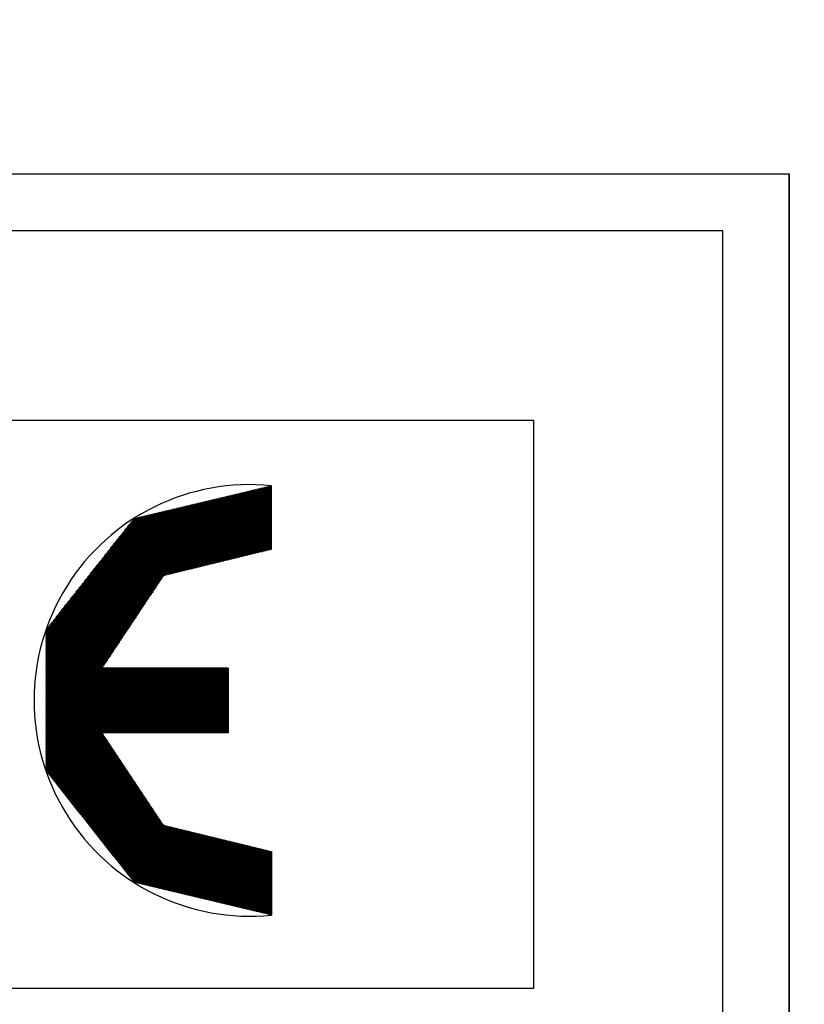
# Model space of a CAD drawing. Extents: x 0 to 4084, y 0 to 2754.
# Tile 14 of 16: x 2625 to 2667, y 2497 to 2549. Entities that reach past the tile are written whole.
import ezdxf

# ---------------------------------------------------------------- set-up
doc = ezdxf.new("R2010")
doc.units = 0
doc.header["$LTSCALE"] = 5
doc.header["$MEASUREMENT"] = 0
doc.header["$PDSIZE"] = 1
doc.layers.get('DEFPOINTS').update_dxf_attribs({"linetype": 'CONTINUOUS'})
doc.layers.add('01-DRAW', color=7, linetype='CONTINUOUS')
doc.layers.add('03-DIM', color=3, linetype='CONTINUOUS')
doc.styles.add('ISO', font='iso.shx')
doc.dimstyles.get("Standard").update_dxf_attribs({"dimscale": 10, "dimtxt": 2.5, "dimasz": 3, "dimexe": 2, "dimexo": 2, "dimgap": 1, "dimtad": 0, "dimtih": 1, "dimtoh": 1, "dimzin": 0, "dimdsep": 46, "dimtxsty": 'STANDARD', "dimcen": 0.09, "dimclrt": 2, "dimadec": 0, "dimazin": 0, "dimtfac": 1, "dimtofl": 0, "dimtmove": 2, "dimatfit": 3, "dimfxl": 1, "dimtolj": 1, "dimtzin": 0, "dimarcsym": 0})

# ---------------------------------------------------------------- blocks, each defined once
blk = doc.blocks.new('*D1')
at = {"layer": '03-DIM', "color": 0}
for p, q in [((1468, 2551), (1468, 2618)), ((2666, 2551), (2666, 2618)), ((1498, 2608), (2636, 2608))]:
    blk.add_line(p, q, dxfattribs=at)
for points in [[(1498, 2613), (1498, 2603), (1468, 2608)], [(2636, 2603), (2636, 2613), (2666, 2608)]]:
    blk.add_solid(points, dxfattribs=at)
at = {"layer": 'DEFPOINTS', "color": 0}
for p in [(2666, 2608), (1468, 2541), (2666, 2541)]:
    blk.add_point(p, dxfattribs=at)
at = {"layer": '03-DIM', "color": 2, "linetype": 'Continuous', "style": 'ISO'}
blk.add_text('1200', height=25, dxfattribs=at).set_placement((2034.526, 2618))
blk = doc.blocks.new('*X21')
at = {"layer": '01-DRAW'}
for p, q in [((2633.096, 2519.815), (2637.549, 2524.268)), ((2633.149, 2519.828), (2637.602, 2524.281)), ((2633.202, 2519.841), (2637.655, 2524.294)), ((2633.256, 2519.854), (2637.708, 2524.306)), ((2633.309, 2519.867), (2637.761, 2524.319)), ((2633.362, 2519.88), (2637.814, 2524.331)), ((2633.415, 2519.893), (2637.867, 2524.344)), ((2633.469, 2519.906), (2637.919, 2524.357)), ((2633.522, 2519.919), (2637.972, 2524.369)), ((2633.575, 2519.932), (2638.025, 2524.382)), ((2633.629, 2519.945), (2638.078, 2524.394)), ((2633.682, 2519.958), (2638.131, 2524.407)), ((2633.735, 2519.971), (2638.184, 2524.42)), ((2633.788, 2519.984), (2638.237, 2524.432)), ((2633.842, 2519.997), (2638.29, 2524.445)), ((2633.895, 2520.01), (2638.342, 2524.457)), ((2633.948, 2520.023), (2638.395, 2524.47)), ((2634.001, 2520.036), (2638.448, 2524.483)), ((2634.055, 2520.049), (2638.501, 2524.495)), ((2634.108, 2520.062), (2638.554, 2524.508)), ((2634.161, 2520.075), (2638.607, 2524.52)), ((2634.215, 2520.088), (2638.66, 2524.533)), ((2634.268, 2520.101), (2638.675, 2524.508)), ((2634.321, 2520.114), (2638.675, 2524.467)), ((2634.374, 2520.127), (2638.675, 2524.427)), ((2634.428, 2520.14), (2638.675, 2524.387)), ((2634.481, 2520.153), (2638.675, 2524.347)), ((2634.534, 2520.166), (2638.675, 2524.306)), ((2634.588, 2520.179), (2638.675, 2524.266)), ((2626.774, 2513.614), (2637.391, 2524.23)), ((2626.774, 2513.654), (2637.338, 2524.218)), ((2626.774, 2513.695), (2637.285, 2524.205)), ((2626.774, 2513.735), (2637.232, 2524.193)), ((2626.774, 2513.775), (2637.179, 2524.18)), ((2626.774, 2513.815), (2637.126, 2524.167)), ((2626.774, 2513.856), (2637.073, 2524.155)), ((2626.774, 2513.896), (2637.02, 2524.142)), ((2626.774, 2513.936), (2636.968, 2524.13)), ((2626.774, 2513.976), (2636.915, 2524.117)), ((2626.774, 2514.017), (2636.862, 2524.104)), ((2626.774, 2514.057), (2636.809, 2524.092)), ((2626.774, 2514.097), (2636.756, 2524.079)), ((2626.774, 2514.138), (2636.703, 2524.067)), ((2626.774, 2514.178), (2636.65, 2524.054)), ((2626.774, 2514.218), (2636.597, 2524.041)), ((2626.774, 2514.258), (2636.544, 2524.029)), ((2626.774, 2514.299), (2636.492, 2524.016)), ((2626.774, 2514.339), (2636.439, 2524.004)), ((2626.774, 2514.379), (2636.386, 2523.991)), ((2626.774, 2514.42), (2636.333, 2523.978)), ((2626.774, 2514.46), (2636.28, 2523.966)), ((2626.774, 2514.5), (2636.227, 2523.953)), ((2626.774, 2514.54), (2636.174, 2523.941)), ((2626.774, 2514.581), (2636.121, 2523.928)), ((2626.774, 2514.621), (2636.069, 2523.915)), ((2626.774, 2514.661), (2636.016, 2523.903)), ((2626.774, 2514.701), (2635.963, 2523.89)), ((2626.774, 2514.742), (2635.91, 2523.877)), ((2626.774, 2514.782), (2635.857, 2523.865)), ((2626.774, 2514.822), (2635.804, 2523.852)), ((2626.774, 2514.863), (2635.751, 2523.84)), ((2626.774, 2514.903), (2635.698, 2523.827)), ((2626.774, 2514.943), (2635.645, 2523.814)), ((2626.774, 2514.983), (2635.593, 2523.802)), ((2626.774, 2515.024), (2635.54, 2523.789)), ((2626.774, 2515.064), (2635.487, 2523.777)), ((2626.774, 2515.104), (2635.434, 2523.764)), ((2626.774, 2515.144), (2635.381, 2523.751)), ((2632.989, 2519.789), (2637.443, 2524.243)), ((2633.043, 2519.802), (2637.496, 2524.256)), ((2634.641, 2520.192), (2638.675, 2524.226)), ((2634.694, 2520.205), (2638.675, 2524.185)), ((2634.747, 2520.218), (2638.675, 2524.145)), ((2634.801, 2520.231), (2638.675, 2524.105)), ((2634.854, 2520.244), (2638.675, 2524.065)), ((2634.907, 2520.257), (2638.675, 2524.024)), ((2634.96, 2520.27), (2638.675, 2523.984)), ((2635.014, 2520.283), (2638.675, 2523.944)), ((2635.067, 2520.296), (2638.675, 2523.903)), ((2635.12, 2520.309), (2638.675, 2523.863)), ((2635.174, 2520.322), (2638.675, 2523.823)), ((2635.227, 2520.335), (2638.675, 2523.783)), ((2626.774, 2515.185), (2635.328, 2523.739)), ((2626.774, 2515.225), (2635.275, 2523.726)), ((2626.774, 2515.265), (2635.222, 2523.714)), ((2626.774, 2515.306), (2635.17, 2523.701)), ((2626.774, 2515.346), (2635.117, 2523.688)), ((2626.774, 2515.386), (2635.064, 2523.676)), ((2626.774, 2515.426), (2635.011, 2523.663)), ((2626.774, 2515.467), (2634.958, 2523.651)), ((2626.774, 2515.507), (2634.905, 2523.638)), ((2626.774, 2515.547), (2634.852, 2523.625)), ((2626.774, 2515.588), (2634.799, 2523.613)), ((2626.774, 2515.628), (2634.746, 2523.6)), ((2626.774, 2515.668), (2634.694, 2523.588)), ((2626.774, 2515.708), (2634.641, 2523.575)), ((2626.774, 2515.749), (2634.588, 2523.562)), ((2626.774, 2515.789), (2634.535, 2523.55)), ((2626.774, 2515.829), (2634.482, 2523.537)), ((2626.774, 2515.869), (2634.429, 2523.525)), ((2626.774, 2515.91), (2634.376, 2523.512)), ((2626.774, 2515.95), (2634.323, 2523.499)), ((2626.774, 2515.99), (2634.271, 2523.487)), ((2626.774, 2516.031), (2634.218, 2523.474)), ((2626.774, 2516.071), (2634.165, 2523.461)), ((2626.774, 2516.111), (2634.112, 2523.449)), ((2626.774, 2516.151), (2634.059, 2523.436)), ((2626.774, 2516.192), (2634.006, 2523.424)), ((2626.774, 2516.232), (2633.953, 2523.411)), ((2626.774, 2516.272), (2633.9, 2523.398)), ((2626.774, 2516.312), (2633.847, 2523.386)), ((2626.774, 2516.353), (2633.795, 2523.373)), ((2626.774, 2516.393), (2633.742, 2523.361)), ((2626.774, 2516.433), (2633.689, 2523.348)), ((2626.774, 2516.474), (2633.636, 2523.335)), ((2626.774, 2516.514), (2633.583, 2523.323)), ((2626.774, 2516.554), (2633.53, 2523.31)), ((2626.774, 2516.594), (2633.477, 2523.298)), ((2626.774, 2516.635), (2633.424, 2523.285)), ((2626.774, 2516.675), (2633.372, 2523.272)), ((2626.774, 2516.715), (2633.319, 2523.26)), ((2626.774, 2516.755), (2633.266, 2523.247)), ((2626.774, 2516.796), (2633.213, 2523.235)), ((2635.28, 2520.348), (2638.675, 2523.742)), ((2635.333, 2520.361), (2638.675, 2523.702)), ((2635.387, 2520.374), (2638.675, 2523.662)), ((2635.44, 2520.387), (2638.675, 2523.622)), ((2635.493, 2520.4), (2638.675, 2523.581)), ((2635.546, 2520.413), (2638.675, 2523.541)), ((2635.6, 2520.426), (2638.675, 2523.501)), ((2635.653, 2520.439), (2638.675, 2523.46)), ((2635.706, 2520.452), (2638.675, 2523.42)), ((2635.76, 2520.465), (2638.675, 2523.38)), ((2635.813, 2520.478), (2638.675, 2523.34)), ((2635.866, 2520.491), (2638.675, 2523.299)), ((2635.919, 2520.504), (2638.675, 2523.259)), ((2626.774, 2516.836), (2633.16, 2523.222)), ((2626.774, 2516.876), (2633.107, 2523.209)), ((2626.774, 2516.917), (2633.054, 2523.197)), ((2626.843, 2517.025), (2633.001, 2523.184)), ((2626.994, 2517.217), (2632.949, 2523.172)), ((2627.145, 2517.408), (2632.896, 2523.159)), ((2627.296, 2517.6), (2632.843, 2523.146)), ((2627.447, 2517.791), (2632.79, 2523.134)), ((2627.598, 2517.983), (2632.737, 2523.121)), ((2627.75, 2518.174), (2632.684, 2523.108)), ((2627.901, 2518.365), (2632.631, 2523.096)), ((2628.052, 2518.557), (2632.578, 2523.083)), ((2628.203, 2518.748), (2632.525, 2523.071)), ((2628.354, 2518.94), (2632.473, 2523.058)), ((2628.505, 2519.131), (2632.42, 2523.045)), ((2628.657, 2519.323), (2632.367, 2523.033)), ((2628.808, 2519.514), (2632.314, 2523.02)), ((2628.959, 2519.706), (2632.261, 2523.008)), ((2629.11, 2519.897), (2632.208, 2522.995)), ((2629.261, 2520.088), (2632.155, 2522.982)), ((2629.412, 2520.28), (2632.102, 2522.97)), ((2629.564, 2520.471), (2632.05, 2522.957)), ((2629.715, 2520.663), (2631.997, 2522.945)), ((2629.866, 2520.854), (2631.944, 2522.932)), ((2630.017, 2521.046), (2631.891, 2522.919)), ((2630.168, 2521.237), (2631.838, 2522.907)), ((2630.32, 2521.429), (2631.785, 2522.894)), ((2630.471, 2521.62), (2631.732, 2522.882)), ((2630.622, 2521.811), (2631.679, 2522.869)), ((2630.773, 2522.003), (2631.626, 2522.856)), ((2630.924, 2522.194), (2631.574, 2522.844)), ((2631.075, 2522.386), (2631.521, 2522.831)), ((2631.227, 2522.577), (2631.468, 2522.819)), ((2631.378, 2522.769), (2631.415, 2522.806)), ((2635.973, 2520.517), (2638.675, 2523.219)), ((2636.026, 2520.53), (2638.675, 2523.179)), ((2636.079, 2520.543), (2638.675, 2523.138)), ((2636.133, 2520.556), (2638.675, 2523.098)), ((2636.186, 2520.569), (2638.675, 2523.058)), ((2636.239, 2520.582), (2638.675, 2523.017)), ((2636.292, 2520.595), (2638.675, 2522.977)), ((2636.346, 2520.608), (2638.675, 2522.937)), ((2636.399, 2520.621), (2638.675, 2522.897)), ((2636.452, 2520.634), (2638.675, 2522.856)), ((2636.505, 2520.647), (2638.675, 2522.816)), ((2636.559, 2520.66), (2638.675, 2522.776)), ((2636.612, 2520.673), (2638.675, 2522.736)), ((2636.665, 2520.686), (2638.675, 2522.695)), ((2636.719, 2520.699), (2638.675, 2522.655)), ((2636.772, 2520.712), (2638.675, 2522.615)), ((2636.825, 2520.725), (2638.675, 2522.574)), ((2636.878, 2520.738), (2638.675, 2522.534)), ((2636.932, 2520.751), (2638.675, 2522.494)), ((2636.985, 2520.764), (2638.675, 2522.454)), ((2637.038, 2520.777), (2638.675, 2522.413)), ((2637.091, 2520.79), (2638.675, 2522.373)), ((2637.145, 2520.803), (2638.675, 2522.333)), ((2637.198, 2520.816), (2638.675, 2522.292)), ((2637.251, 2520.829), (2638.675, 2522.252)), ((2637.305, 2520.842), (2638.675, 2522.212)), ((2637.358, 2520.855), (2638.675, 2522.172)), ((2637.411, 2520.868), (2638.675, 2522.131)), ((2637.464, 2520.881), (2638.675, 2522.091)), ((2637.518, 2520.894), (2638.675, 2522.051)), ((2637.571, 2520.907), (2638.675, 2522.011)), ((2637.624, 2520.92), (2638.675, 2521.97)), ((2637.678, 2520.933), (2638.675, 2521.93)), ((2637.731, 2520.946), (2638.675, 2521.89)), ((2637.784, 2520.959), (2638.675, 2521.849)), ((2637.837, 2520.972), (2638.675, 2521.809)), ((2637.891, 2520.985), (2638.675, 2521.769)), ((2637.944, 2520.998), (2638.675, 2521.729)), ((2637.997, 2521.011), (2638.675, 2521.688)), ((2638.05, 2521.024), (2638.675, 2521.648)), ((2638.104, 2521.037), (2638.675, 2521.608)), ((2638.157, 2521.05), (2638.675, 2521.568)), ((2638.21, 2521.063), (2638.675, 2521.527)), ((2638.264, 2521.076), (2638.675, 2521.487)), ((2638.317, 2521.089), (2638.675, 2521.447)), ((2638.37, 2521.102), (2638.675, 2521.406)), ((2638.423, 2521.115), (2638.675, 2521.366)), ((2638.477, 2521.128), (2638.675, 2521.326)), ((2638.53, 2521.141), (2638.675, 2521.286)), ((2638.583, 2521.154), (2638.675, 2521.245)), ((2638.636, 2521.167), (2638.675, 2521.205)), ((2626.774, 2513.574), (2632.981, 2519.78)), ((2626.774, 2513.533), (2632.901, 2519.66)), ((2626.774, 2513.493), (2632.821, 2519.54)), ((2626.774, 2513.453), (2632.741, 2519.42)), ((2626.774, 2513.413), (2632.661, 2519.3)), ((2626.774, 2513.372), (2632.582, 2519.18)), ((2626.774, 2513.332), (2632.502, 2519.06)), ((2626.774, 2513.292), (2632.422, 2518.94)), ((2626.774, 2513.252), (2632.342, 2518.82)), ((2626.774, 2513.211), (2632.263, 2518.7)), ((2626.774, 2513.171), (2632.183, 2518.58)), ((2626.774, 2513.131), (2632.103, 2518.46)), ((2626.774, 2513.09), (2632.023, 2518.34)), ((2626.774, 2513.05), (2631.944, 2518.22)), ((2626.774, 2513.01), (2631.864, 2518.1)), ((2626.774, 2512.97), (2631.784, 2517.979)), ((2626.774, 2512.929), (2631.704, 2517.859)), ((2626.774, 2512.889), (2631.624, 2517.739)), ((2626.774, 2512.849), (2631.545, 2517.619)), ((2626.774, 2512.809), (2631.465, 2517.499)), ((2626.774, 2512.768), (2631.385, 2517.379)), ((2626.774, 2512.728), (2631.305, 2517.259)), ((2626.774, 2512.688), (2631.226, 2517.139)), ((2626.774, 2512.647), (2631.146, 2517.019)), ((2626.774, 2512.607), (2631.066, 2516.899)), ((2626.774, 2512.567), (2630.986, 2516.779)), ((2626.774, 2512.527), (2630.907, 2516.659)), ((2626.774, 2512.486), (2630.827, 2516.539)), ((2626.774, 2512.446), (2630.747, 2516.419)), ((2626.774, 2512.406), (2630.667, 2516.299)), ((2626.774, 2512.365), (2630.587, 2516.179)), ((2626.774, 2512.325), (2630.508, 2516.059)), ((2626.774, 2512.285), (2630.428, 2515.939)), ((2626.774, 2512.245), (2630.348, 2515.819)), ((2626.774, 2512.204), (2630.268, 2515.699)), ((2626.774, 2512.164), (2630.189, 2515.579)), ((2626.774, 2512.124), (2630.109, 2515.459)), ((2626.774, 2512.084), (2630.029, 2515.339)), ((2626.774, 2512.043), (2629.949, 2515.218)), ((2626.774, 2512.003), (2629.87, 2515.098)), ((2626.774, 2511.963), (2629.79, 2514.978)), ((2626.774, 2511.922), (2629.763, 2514.911)), ((2626.774, 2511.882), (2629.803, 2514.911)), ((2626.774, 2511.842), (2629.843, 2514.911)), ((2626.774, 2511.802), (2629.883, 2514.911)), ((2626.774, 2511.761), (2629.924, 2514.911)), ((2626.774, 2511.721), (2629.964, 2514.911)), ((2626.774, 2511.681), (2630.004, 2514.911)), ((2626.774, 2511.641), (2630.044, 2514.911)), ((2626.774, 2511.6), (2630.085, 2514.911)), ((2626.774, 2511.56), (2630.125, 2514.911)), ((2626.774, 2511.52), (2630.165, 2514.911)), ((2626.774, 2511.479), (2630.206, 2514.911)), ((2626.774, 2511.439), (2630.246, 2514.911)), ((2626.774, 2511.399), (2630.286, 2514.911)), ((2626.774, 2511.359), (2630.326, 2514.911)), ((2626.774, 2511.318), (2630.367, 2514.911)), ((2626.774, 2511.278), (2630.407, 2514.911)), ((2626.774, 2511.238), (2630.447, 2514.911)), ((2626.774, 2511.198), (2630.487, 2514.911)), ((2626.774, 2511.157), (2630.528, 2514.911)), ((2626.774, 2511.117), (2630.568, 2514.911)), ((2626.774, 2511.077), (2630.608, 2514.911)), ((2626.774, 2511.036), (2630.649, 2514.911)), ((2626.774, 2510.996), (2630.689, 2514.911)), ((2626.774, 2510.956), (2630.729, 2514.911)), ((2626.774, 2510.916), (2630.769, 2514.911)), ((2626.774, 2510.875), (2630.81, 2514.911)), ((2626.774, 2510.835), (2630.85, 2514.911)), ((2626.774, 2510.795), (2630.89, 2514.911)), ((2626.774, 2510.754), (2630.931, 2514.911)), ((2626.774, 2510.714), (2630.971, 2514.911)), ((2626.774, 2510.674), (2631.011, 2514.911)), ((2626.774, 2510.634), (2631.051, 2514.911)), ((2626.774, 2510.593), (2631.092, 2514.911)), ((2626.774, 2510.553), (2631.132, 2514.911)), ((2626.774, 2510.513), (2631.172, 2514.911)), ((2626.774, 2510.473), (2631.212, 2514.911)), ((2626.774, 2510.432), (2631.253, 2514.911)), ((2626.774, 2510.392), (2631.293, 2514.911)), ((2626.774, 2510.352), (2631.333, 2514.911)), ((2626.774, 2510.311), (2631.374, 2514.911)), ((2626.774, 2510.271), (2631.414, 2514.911)), ((2626.774, 2510.231), (2631.454, 2514.911)), ((2626.774, 2510.191), (2631.494, 2514.911)), ((2626.774, 2510.15), (2631.535, 2514.911)), ((2626.774, 2510.11), (2631.575, 2514.911)), ((2626.774, 2510.07), (2631.615, 2514.911)), ((2626.774, 2510.03), (2631.655, 2514.911)), ((2626.774, 2509.989), (2631.696, 2514.911)), ((2626.774, 2509.949), (2631.736, 2514.911)), ((2626.774, 2509.909), (2631.776, 2514.911)), ((2626.774, 2509.868), (2631.817, 2514.911)), ((2626.774, 2509.828), (2631.857, 2514.911)), ((2626.774, 2509.788), (2631.897, 2514.911)), ((2626.774, 2509.748), (2631.937, 2514.911)), ((2626.774, 2509.707), (2631.978, 2514.911)), ((2626.774, 2509.667), (2632.018, 2514.911)), ((2626.774, 2509.627), (2632.058, 2514.911)), ((2626.774, 2509.586), (2632.098, 2514.911)), ((2626.774, 2509.546), (2632.139, 2514.911)), ((2626.774, 2509.506), (2632.179, 2514.911)), ((2626.774, 2509.466), (2632.219, 2514.911)), ((2626.792, 2509.443), (2632.26, 2514.911)), ((2626.81, 2509.421), (2632.3, 2514.911)), ((2626.827, 2509.398), (2632.34, 2514.911)), ((2626.845, 2509.376), (2632.38, 2514.911)), ((2626.863, 2509.353), (2632.421, 2514.911)), ((2626.881, 2509.331), (2632.461, 2514.911)), ((2626.898, 2509.308), (2632.501, 2514.911)), ((2626.916, 2509.286), (2632.542, 2514.911)), ((2626.934, 2509.263), (2632.582, 2514.911)), ((2626.952, 2509.241), (2632.622, 2514.911)), ((2626.97, 2509.218), (2632.662, 2514.911)), ((2626.987, 2509.196), (2632.703, 2514.911)), ((2627.005, 2509.173), (2632.743, 2514.911)), ((2627.023, 2509.151), (2632.783, 2514.911)), ((2627.041, 2509.128), (2632.823, 2514.911)), ((2627.058, 2509.106), (2632.864, 2514.911)), ((2627.076, 2509.083), (2632.904, 2514.911)), ((2627.094, 2509.061), (2632.944, 2514.911)), ((2627.112, 2509.038), (2632.985, 2514.911)), ((2627.13, 2509.016), (2633.025, 2514.911)), ((2627.147, 2508.993), (2633.065, 2514.911)), ((2627.165, 2508.971), (2633.105, 2514.911)), ((2627.183, 2508.948), (2633.146, 2514.911)), ((2629.768, 2511.493), (2633.186, 2514.911)), ((2629.809, 2511.493), (2633.226, 2514.911)), ((2629.849, 2511.493), (2633.266, 2514.911)), ((2629.889, 2511.493), (2633.307, 2514.911)), ((2629.93, 2511.493), (2633.347, 2514.911)), ((2629.97, 2511.493), (2633.387, 2514.911)), ((2630.01, 2511.493), (2633.428, 2514.911)), ((2630.05, 2511.493), (2633.468, 2514.911)), ((2630.091, 2511.493), (2633.508, 2514.911)), ((2630.131, 2511.493), (2633.548, 2514.911)), ((2630.171, 2511.493), (2633.589, 2514.911)), ((2630.211, 2511.493), (2633.629, 2514.911)), ((2630.252, 2511.493), (2633.669, 2514.911)), ((2630.292, 2511.493), (2633.709, 2514.911)), ((2630.332, 2511.493), (2633.75, 2514.911)), ((2630.373, 2511.493), (2633.79, 2514.911)), ((2630.413, 2511.493), (2633.83, 2514.911)), ((2630.453, 2511.493), (2633.871, 2514.911)), ((2630.493, 2511.493), (2633.911, 2514.911)), ((2630.534, 2511.493), (2633.951, 2514.911)), ((2630.574, 2511.493), (2633.991, 2514.911)), ((2630.614, 2511.493), (2634.032, 2514.911)), ((2630.655, 2511.493), (2634.072, 2514.911)), ((2630.695, 2511.493), (2634.112, 2514.911)), ((2630.735, 2511.493), (2634.153, 2514.911)), ((2630.775, 2511.493), (2634.193, 2514.911)), ((2630.816, 2511.493), (2634.233, 2514.911)), ((2630.856, 2511.493), (2634.273, 2514.911)), ((2630.896, 2511.493), (2634.314, 2514.911)), ((2630.936, 2511.493), (2634.354, 2514.911)), ((2630.977, 2511.493), (2634.394, 2514.911)), ((2631.017, 2511.493), (2634.434, 2514.911)), ((2631.057, 2511.493), (2634.475, 2514.911)), ((2631.098, 2511.493), (2634.515, 2514.911)), ((2631.138, 2511.493), (2634.555, 2514.911)), ((2631.178, 2511.493), (2634.596, 2514.911)), ((2631.218, 2511.493), (2634.636, 2514.911)), ((2631.259, 2511.493), (2634.676, 2514.911)), ((2631.299, 2511.493), (2634.716, 2514.911)), ((2631.339, 2511.493), (2634.757, 2514.911)), ((2631.379, 2511.493), (2634.797, 2514.911)), ((2631.42, 2511.493), (2634.837, 2514.911)), ((2631.46, 2511.493), (2634.877, 2514.911)), ((2631.5, 2511.493), (2634.918, 2514.911)), ((2631.541, 2511.493), (2634.958, 2514.911)), ((2631.581, 2511.493), (2634.998, 2514.911)), ((2631.621, 2511.493), (2635.039, 2514.911)), ((2631.661, 2511.493), (2635.079, 2514.911)), ((2631.702, 2511.493), (2635.119, 2514.911)), ((2631.742, 2511.493), (2635.159, 2514.911)), ((2631.782, 2511.493), (2635.2, 2514.911)), ((2631.822, 2511.493), (2635.24, 2514.911)), ((2631.863, 2511.493), (2635.28, 2514.911)), ((2631.903, 2511.493), (2635.321, 2514.911)), ((2631.943, 2511.493), (2635.361, 2514.911)), ((2631.984, 2511.493), (2635.401, 2514.911)), ((2632.024, 2511.493), (2635.441, 2514.911)), ((2632.064, 2511.493), (2635.482, 2514.911)), ((2632.104, 2511.493), (2635.522, 2514.911)), ((2632.145, 2511.493), (2635.562, 2514.911)), ((2632.185, 2511.493), (2635.602, 2514.911)), ((2632.225, 2511.493), (2635.643, 2514.911)), ((2632.266, 2511.493), (2635.683, 2514.911)), ((2632.306, 2511.493), (2635.723, 2514.911)), ((2632.346, 2511.493), (2635.764, 2514.911)), ((2632.386, 2511.493), (2635.804, 2514.911)), ((2632.427, 2511.493), (2635.844, 2514.911)), ((2632.467, 2511.493), (2635.884, 2514.911)), ((2632.507, 2511.493), (2635.925, 2514.911)), ((2632.547, 2511.493), (2635.965, 2514.911)), ((2632.588, 2511.493), (2636.005, 2514.911)), ((2632.628, 2511.493), (2636.045, 2514.911)), ((2632.668, 2511.493), (2636.086, 2514.911)), ((2632.709, 2511.493), (2636.126, 2514.911)), ((2632.749, 2511.493), (2636.166, 2514.911)), ((2632.789, 2511.493), (2636.207, 2514.911)), ((2632.829, 2511.493), (2636.247, 2514.911)), ((2632.87, 2511.493), (2636.287, 2514.911)), ((2632.91, 2511.493), (2636.327, 2514.911)), ((2632.95, 2511.493), (2636.368, 2514.911)), ((2632.99, 2511.493), (2636.396, 2514.899)), ((2633.031, 2511.493), (2636.396, 2514.859)), ((2633.071, 2511.493), (2636.396, 2514.819)), ((2633.111, 2511.493), (2636.396, 2514.778)), ((2633.152, 2511.493), (2636.396, 2514.738)), ((2633.192, 2511.493), (2636.396, 2514.698)), ((2633.232, 2511.493), (2636.396, 2514.658)), ((2633.272, 2511.493), (2636.396, 2514.617)), ((2633.313, 2511.493), (2636.396, 2514.577)), ((2633.353, 2511.493), (2636.396, 2514.537)), ((2633.393, 2511.493), (2636.396, 2514.496)), ((2633.433, 2511.493), (2636.396, 2514.456)), ((2633.474, 2511.493), (2636.396, 2514.416)), ((2633.514, 2511.493), (2636.396, 2514.376)), ((2633.554, 2511.493), (2636.396, 2514.335)), ((2633.595, 2511.493), (2636.396, 2514.295)), ((2633.635, 2511.493), (2636.396, 2514.255)), ((2633.675, 2511.493), (2636.396, 2514.215)), ((2633.715, 2511.493), (2636.396, 2514.174)), ((2633.756, 2511.493), (2636.396, 2514.134)), ((2633.796, 2511.493), (2636.396, 2514.094)), ((2633.836, 2511.493), (2636.396, 2514.053)), ((2633.877, 2511.493), (2636.396, 2514.013)), ((2633.917, 2511.493), (2636.396, 2513.973)), ((2633.957, 2511.493), (2636.396, 2513.933)), ((2633.997, 2511.493), (2636.396, 2513.892)), ((2634.038, 2511.493), (2636.396, 2513.852)), ((2634.078, 2511.493), (2636.396, 2513.812)), ((2634.118, 2511.493), (2636.396, 2513.772)), ((2634.158, 2511.493), (2636.396, 2513.731)), ((2634.199, 2511.493), (2636.396, 2513.691)), ((2634.239, 2511.493), (2636.396, 2513.651)), ((2634.279, 2511.493), (2636.396, 2513.61)), ((2634.32, 2511.493), (2636.396, 2513.57)), ((2634.36, 2511.493), (2636.396, 2513.53)), ((2634.4, 2511.493), (2636.396, 2513.49)), ((2634.44, 2511.493), (2636.396, 2513.449)), ((2634.481, 2511.493), (2636.396, 2513.409)), ((2634.521, 2511.493), (2636.396, 2513.369)), ((2634.561, 2511.493), (2636.396, 2513.328)), ((2634.601, 2511.493), (2636.396, 2513.288)), ((2634.642, 2511.493), (2636.396, 2513.248)), ((2634.682, 2511.493), (2636.396, 2513.208)), ((2634.722, 2511.493), (2636.396, 2513.167)), ((2634.763, 2511.493), (2636.396, 2513.127)), ((2634.803, 2511.493), (2636.396, 2513.087)), ((2634.843, 2511.493), (2636.396, 2513.047)), ((2634.883, 2511.493), (2636.396, 2513.006)), ((2634.924, 2511.493), (2636.396, 2512.966)), ((2634.964, 2511.493), (2636.396, 2512.926)), ((2635.004, 2511.493), (2636.396, 2512.885)), ((2635.045, 2511.493), (2636.396, 2512.845)), ((2635.085, 2511.493), (2636.396, 2512.805)), ((2635.125, 2511.493), (2636.396, 2512.765)), ((2635.165, 2511.493), (2636.396, 2512.724)), ((2635.206, 2511.493), (2636.396, 2512.684)), ((2635.246, 2511.493), (2636.396, 2512.644)), ((2635.286, 2511.493), (2636.396, 2512.604)), ((2635.326, 2511.493), (2636.396, 2512.563)), ((2635.367, 2511.493), (2636.396, 2512.523)), ((2635.407, 2511.493), (2636.396, 2512.483)), ((2635.447, 2511.493), (2636.396, 2512.442)), ((2635.488, 2511.493), (2636.396, 2512.402)), ((2635.528, 2511.493), (2636.396, 2512.362)), ((2635.568, 2511.493), (2636.396, 2512.322)), ((2635.608, 2511.493), (2636.396, 2512.281)), ((2635.649, 2511.493), (2636.396, 2512.241)), ((2635.689, 2511.493), (2636.396, 2512.201)), ((2635.729, 2511.493), (2636.396, 2512.16)), ((2635.769, 2511.493), (2636.396, 2512.12)), ((2635.81, 2511.493), (2636.396, 2512.08)), ((2635.85, 2511.493), (2636.396, 2512.04)), ((2635.89, 2511.493), (2636.396, 2511.999)), ((2635.931, 2511.493), (2636.396, 2511.959)), ((2635.971, 2511.493), (2636.396, 2511.919)), ((2636.011, 2511.493), (2636.396, 2511.879)), ((2636.051, 2511.493), (2636.396, 2511.838)), ((2636.092, 2511.493), (2636.396, 2511.798)), ((2627.201, 2508.926), (2629.754, 2511.479)), ((2627.218, 2508.903), (2629.77, 2511.455)), ((2627.236, 2508.881), (2629.786, 2511.431)), ((2627.254, 2508.858), (2629.803, 2511.407)), ((2627.272, 2508.836), (2629.819, 2511.382)), ((2627.289, 2508.813), (2629.835, 2511.358)), ((2627.307, 2508.791), (2629.851, 2511.334)), ((2627.325, 2508.768), (2629.867, 2511.31)), ((2627.343, 2508.746), (2629.883, 2511.286)), ((2636.132, 2511.493), (2636.396, 2511.758)), ((2636.172, 2511.493), (2636.396, 2511.717)), ((2636.212, 2511.493), (2636.396, 2511.677)), ((2636.253, 2511.493), (2636.396, 2511.637)), ((2636.293, 2511.493), (2636.396, 2511.597)), ((2636.333, 2511.493), (2636.396, 2511.556)), ((2636.374, 2511.493), (2636.396, 2511.516)), ((2627.361, 2508.723), (2629.899, 2511.261)), ((2627.378, 2508.7), (2629.915, 2511.237)), ((2627.396, 2508.678), (2629.931, 2511.213)), ((2627.414, 2508.655), (2629.947, 2511.189)), ((2627.432, 2508.633), (2629.963, 2511.165)), ((2627.449, 2508.61), (2629.979, 2511.141)), ((2627.467, 2508.588), (2629.995, 2511.116)), ((2627.485, 2508.565), (2630.012, 2511.092)), ((2627.503, 2508.543), (2630.028, 2511.068)), ((2627.52, 2508.52), (2630.044, 2511.044)), ((2627.538, 2508.498), (2630.06, 2511.02)), ((2627.556, 2508.475), (2630.076, 2510.995)), ((2627.574, 2508.453), (2630.092, 2510.971)), ((2627.592, 2508.43), (2630.108, 2510.947)), ((2627.609, 2508.408), (2630.124, 2510.923)), ((2627.627, 2508.385), (2630.14, 2510.899)), ((2627.645, 2508.363), (2630.156, 2510.874)), ((2627.663, 2508.34), (2630.172, 2510.85)), ((2627.68, 2508.318), (2630.188, 2510.826)), ((2627.698, 2508.295), (2630.205, 2510.802)), ((2627.716, 2508.273), (2630.221, 2510.778)), ((2627.734, 2508.25), (2630.237, 2510.753)), ((2627.751, 2508.228), (2630.253, 2510.729)), ((2627.769, 2508.205), (2630.269, 2510.705)), ((2627.787, 2508.183), (2630.285, 2510.681)), ((2627.805, 2508.16), (2630.301, 2510.657)), ((2627.823, 2508.138), (2630.317, 2510.632)), ((2627.84, 2508.115), (2630.333, 2510.608)), ((2627.858, 2508.093), (2630.349, 2510.584)), ((2627.876, 2508.07), (2630.365, 2510.56)), ((2627.894, 2508.048), (2630.381, 2510.536)), ((2627.911, 2508.025), (2630.397, 2510.511)), ((2627.929, 2508.003), (2630.414, 2510.487)), ((2627.947, 2507.98), (2630.43, 2510.463)), ((2627.965, 2507.958), (2630.446, 2510.439)), ((2627.982, 2507.935), (2630.462, 2510.415)), ((2628, 2507.913), (2630.478, 2510.39)), ((2628.018, 2507.89), (2630.494, 2510.366)), ((2628.036, 2507.868), (2630.51, 2510.342)), ((2628.054, 2507.845), (2630.526, 2510.318)), ((2628.071, 2507.823), (2630.542, 2510.294)), ((2628.089, 2507.8), (2630.558, 2510.269)), ((2628.107, 2507.778), (2630.574, 2510.245)), ((2628.125, 2507.755), (2630.59, 2510.221)), ((2628.142, 2507.733), (2630.606, 2510.197)), ((2628.16, 2507.71), (2630.623, 2510.173)), ((2628.178, 2507.688), (2630.639, 2510.148)), ((2628.196, 2507.665), (2630.655, 2510.124)), ((2628.214, 2507.643), (2630.671, 2510.1)), ((2628.231, 2507.62), (2630.687, 2510.076)), ((2628.249, 2507.598), (2630.703, 2510.052)), ((2628.267, 2507.575), (2630.719, 2510.027)), ((2628.285, 2507.553), (2630.735, 2510.003)), ((2628.302, 2507.53), (2630.751, 2509.979)), ((2628.32, 2507.508), (2630.767, 2509.955)), ((2628.338, 2507.485), (2630.783, 2509.931)), ((2628.356, 2507.463), (2630.799, 2509.906)), ((2628.373, 2507.44), (2630.815, 2509.882)), ((2628.391, 2507.418), (2630.832, 2509.858)), ((2628.409, 2507.395), (2630.848, 2509.834)), ((2628.427, 2507.373), (2630.864, 2509.81)), ((2628.445, 2507.35), (2630.88, 2509.785)), ((2628.462, 2507.328), (2630.896, 2509.761)), ((2628.48, 2507.305), (2630.912, 2509.737)), ((2628.498, 2507.283), (2630.928, 2509.713)), ((2628.516, 2507.26), (2630.944, 2509.689)), ((2628.533, 2507.238), (2630.96, 2509.665)), ((2628.551, 2507.215), (2630.976, 2509.64)), ((2628.569, 2507.193), (2630.992, 2509.616)), ((2628.587, 2507.17), (2631.008, 2509.592)), ((2628.604, 2507.148), (2631.025, 2509.568)), ((2628.622, 2507.125), (2631.041, 2509.544)), ((2628.64, 2507.103), (2631.057, 2509.519)), ((2628.658, 2507.08), (2631.073, 2509.495)), ((2628.676, 2507.058), (2631.089, 2509.471)), ((2628.693, 2507.035), (2631.105, 2509.447)), ((2628.711, 2507.013), (2631.121, 2509.423)), ((2628.729, 2506.99), (2631.137, 2509.398)), ((2628.747, 2506.968), (2631.153, 2509.374)), ((2628.764, 2506.945), (2631.169, 2509.35)), ((2628.782, 2506.923), (2631.185, 2509.326)), ((2628.8, 2506.9), (2631.201, 2509.302)), ((2628.818, 2506.878), (2631.217, 2509.277)), ((2628.835, 2506.855), (2631.234, 2509.253)), ((2628.853, 2506.833), (2631.25, 2509.229)), ((2628.871, 2506.81), (2631.266, 2509.205)), ((2628.889, 2506.788), (2631.282, 2509.181)), ((2628.907, 2506.765), (2631.298, 2509.156)), ((2628.924, 2506.743), (2631.314, 2509.132)), ((2628.942, 2506.72), (2631.33, 2509.108)), ((2628.96, 2506.698), (2631.346, 2509.084)), ((2628.978, 2506.675), (2631.362, 2509.06)), ((2628.995, 2506.653), (2631.378, 2509.035)), ((2629.013, 2506.63), (2631.394, 2509.011)), ((2629.031, 2506.608), (2631.41, 2508.987)), ((2629.049, 2506.585), (2631.426, 2508.963)), ((2629.066, 2506.563), (2631.443, 2508.939)), ((2629.084, 2506.54), (2631.459, 2508.914)), ((2629.102, 2506.518), (2631.475, 2508.89)), ((2629.12, 2506.495), (2631.491, 2508.866)), ((2629.138, 2506.473), (2631.507, 2508.842)), ((2629.155, 2506.45), (2631.523, 2508.818)), ((2629.173, 2506.428), (2631.539, 2508.793)), ((2629.191, 2506.405), (2631.555, 2508.769)), ((2629.209, 2506.382), (2631.571, 2508.745)), ((2629.226, 2506.36), (2631.587, 2508.721)), ((2629.244, 2506.337), (2631.603, 2508.697)), ((2629.262, 2506.315), (2631.619, 2508.672)), ((2629.28, 2506.292), (2631.635, 2508.648)), ((2629.298, 2506.27), (2631.652, 2508.624)), ((2629.315, 2506.247), (2631.668, 2508.6)), ((2629.333, 2506.225), (2631.684, 2508.576)), ((2629.351, 2506.202), (2631.7, 2508.551)), ((2629.369, 2506.18), (2631.716, 2508.527)), ((2629.386, 2506.157), (2631.732, 2508.503)), ((2629.404, 2506.135), (2631.748, 2508.479)), ((2629.422, 2506.112), (2631.764, 2508.455)), ((2629.44, 2506.09), (2631.78, 2508.43)), ((2629.457, 2506.067), (2631.796, 2508.406)), ((2629.475, 2506.045), (2631.812, 2508.382)), ((2629.493, 2506.022), (2631.828, 2508.358)), ((2629.511, 2506), (2631.845, 2508.334)), ((2629.529, 2505.977), (2631.861, 2508.309)), ((2629.546, 2505.955), (2631.877, 2508.285)), ((2629.564, 2505.932), (2631.893, 2508.261)), ((2629.582, 2505.91), (2631.909, 2508.237)), ((2629.6, 2505.887), (2631.925, 2508.213)), ((2629.617, 2505.865), (2631.941, 2508.189)), ((2629.635, 2505.842), (2631.957, 2508.164)), ((2629.653, 2505.82), (2631.973, 2508.14)), ((2629.671, 2505.797), (2631.989, 2508.116)), ((2629.688, 2505.775), (2632.005, 2508.092)), ((2629.706, 2505.752), (2632.021, 2508.068)), ((2629.724, 2505.73), (2632.037, 2508.043)), ((2629.742, 2505.707), (2632.054, 2508.019)), ((2629.76, 2505.685), (2632.07, 2507.995)), ((2629.777, 2505.662), (2632.086, 2507.971)), ((2629.795, 2505.64), (2632.102, 2507.947)), ((2629.813, 2505.617), (2632.118, 2507.922)), ((2629.831, 2505.595), (2632.134, 2507.898)), ((2629.848, 2505.572), (2632.15, 2507.874)), ((2629.866, 2505.55), (2632.166, 2507.85)), ((2629.884, 2505.527), (2632.182, 2507.826)), ((2629.902, 2505.505), (2632.198, 2507.801)), ((2629.919, 2505.482), (2632.214, 2507.777)), ((2629.937, 2505.46), (2632.23, 2507.753)), ((2629.955, 2505.437), (2632.246, 2507.729)), ((2629.973, 2505.415), (2632.263, 2507.705)), ((2629.991, 2505.392), (2632.279, 2507.68)), ((2630.008, 2505.37), (2632.295, 2507.656)), ((2630.026, 2505.347), (2632.311, 2507.632)), ((2630.044, 2505.325), (2632.327, 2507.608)), ((2630.062, 2505.302), (2632.343, 2507.584)), ((2630.079, 2505.28), (2632.359, 2507.559)), ((2630.097, 2505.257), (2632.375, 2507.535)), ((2630.115, 2505.235), (2632.391, 2507.511)), ((2630.133, 2505.212), (2632.407, 2507.487)), ((2630.15, 2505.19), (2632.423, 2507.463)), ((2630.168, 2505.167), (2632.439, 2507.438)), ((2630.186, 2505.145), (2632.456, 2507.414)), ((2630.204, 2505.122), (2632.472, 2507.39)), ((2630.222, 2505.1), (2632.488, 2507.366)), ((2630.239, 2505.077), (2632.504, 2507.342)), ((2630.257, 2505.055), (2632.52, 2507.317)), ((2630.275, 2505.032), (2632.536, 2507.293)), ((2630.293, 2505.01), (2632.552, 2507.269)), ((2630.31, 2504.987), (2632.568, 2507.245)), ((2630.328, 2504.965), (2632.584, 2507.221)), ((2630.346, 2504.942), (2632.6, 2507.196)), ((2630.364, 2504.92), (2632.616, 2507.172)), ((2630.381, 2504.897), (2632.632, 2507.148)), ((2630.399, 2504.875), (2632.648, 2507.124)), ((2630.417, 2504.852), (2632.665, 2507.1)), ((2630.435, 2504.83), (2632.681, 2507.075)), ((2630.453, 2504.807), (2632.697, 2507.051)), ((2630.47, 2504.785), (2632.713, 2507.027)), ((2630.488, 2504.762), (2632.729, 2507.003)), ((2630.506, 2504.74), (2632.745, 2506.979)), ((2630.524, 2504.717), (2632.761, 2506.954)), ((2630.541, 2504.695), (2632.777, 2506.93)), ((2630.559, 2504.672), (2632.793, 2506.906)), ((2630.577, 2504.65), (2632.809, 2506.882)), ((2630.595, 2504.627), (2632.825, 2506.858)), ((2630.613, 2504.605), (2632.841, 2506.833)), ((2630.63, 2504.582), (2632.857, 2506.809)), ((2630.648, 2504.56), (2632.874, 2506.785)), ((2630.666, 2504.537), (2632.89, 2506.761)), ((2630.684, 2504.515), (2632.906, 2506.737)), ((2630.701, 2504.492), (2632.922, 2506.713)), ((2630.719, 2504.47), (2632.938, 2506.688)), ((2630.737, 2504.447), (2632.954, 2506.664)), ((2630.755, 2504.425), (2632.97, 2506.64)), ((2630.772, 2504.402), (2632.986, 2506.616)), ((2630.79, 2504.38), (2633.019, 2506.608)), ((2630.808, 2504.357), (2633.051, 2506.6)), ((2630.826, 2504.335), (2633.084, 2506.592)), ((2630.844, 2504.312), (2633.116, 2506.584)), ((2630.861, 2504.29), (2633.148, 2506.577)), ((2630.879, 2504.267), (2633.181, 2506.569)), ((2630.897, 2504.245), (2633.213, 2506.561)), ((2630.915, 2504.222), (2633.245, 2506.553)), ((2630.932, 2504.2), (2633.278, 2506.545)), ((2630.95, 2504.177), (2633.31, 2506.537)), ((2630.968, 2504.155), (2633.343, 2506.529)), ((2630.986, 2504.132), (2633.375, 2506.521)), ((2631.003, 2504.11), (2633.407, 2506.513)), ((2631.021, 2504.087), (2633.44, 2506.505)), ((2631.039, 2504.065), (2633.472, 2506.498)), ((2631.057, 2504.042), (2633.504, 2506.49)), ((2631.075, 2504.019), (2633.537, 2506.482)), ((2631.092, 2503.997), (2633.569, 2506.474)), ((2631.11, 2503.974), (2633.602, 2506.466)), ((2631.128, 2503.952), (2633.634, 2506.458)), ((2631.146, 2503.929), (2633.666, 2506.45)), ((2631.163, 2503.907), (2633.699, 2506.442)), ((2631.181, 2503.884), (2633.731, 2506.434)), ((2631.199, 2503.862), (2633.763, 2506.426)), ((2631.217, 2503.839), (2633.796, 2506.419)), ((2631.234, 2503.817), (2633.828, 2506.411)), ((2631.252, 2503.794), (2633.861, 2506.403)), ((2631.27, 2503.772), (2633.893, 2506.395)), ((2631.288, 2503.749), (2633.925, 2506.387)), ((2631.306, 2503.727), (2633.958, 2506.379)), ((2631.323, 2503.704), (2633.99, 2506.371)), ((2631.341, 2503.682), (2634.022, 2506.363)), ((2631.359, 2503.659), (2634.055, 2506.355)), ((2631.377, 2503.637), (2634.087, 2506.347)), ((2631.394, 2503.614), (2634.12, 2506.34)), ((2631.418, 2503.598), (2634.152, 2506.332)), ((2631.45, 2503.59), (2634.184, 2506.324)), ((2631.483, 2503.582), (2634.217, 2506.316)), ((2631.515, 2503.574), (2634.249, 2506.308)), ((2631.548, 2503.567), (2634.281, 2506.3)), ((2631.581, 2503.559), (2634.314, 2506.292)), ((2631.613, 2503.551), (2634.346, 2506.284)), ((2631.646, 2503.543), (2634.379, 2506.276)), ((2631.678, 2503.536), (2634.411, 2506.268)), ((2631.711, 2503.528), (2634.443, 2506.261)), ((2631.743, 2503.52), (2634.476, 2506.253)), ((2631.776, 2503.512), (2634.508, 2506.245)), ((2631.808, 2503.505), (2634.54, 2506.237)), ((2631.841, 2503.497), (2634.573, 2506.229)), ((2631.873, 2503.489), (2634.605, 2506.221)), ((2631.906, 2503.481), (2634.638, 2506.213)), ((2631.938, 2503.474), (2634.67, 2506.205)), ((2631.971, 2503.466), (2634.702, 2506.197)), ((2632.003, 2503.458), (2634.735, 2506.189)), ((2632.036, 2503.45), (2634.767, 2506.182)), ((2632.068, 2503.443), (2634.799, 2506.174)), ((2632.101, 2503.435), (2634.832, 2506.166)), ((2632.133, 2503.427), (2634.864, 2506.158)), ((2632.166, 2503.419), (2634.897, 2506.15)), ((2632.198, 2503.412), (2634.929, 2506.142)), ((2632.231, 2503.404), (2634.961, 2506.134)), ((2632.263, 2503.396), (2634.994, 2506.126)), ((2632.296, 2503.388), (2635.026, 2506.118)), ((2632.329, 2503.381), (2635.058, 2506.11)), ((2632.361, 2503.373), (2635.091, 2506.103)), ((2632.394, 2503.365), (2635.123, 2506.095)), ((2632.426, 2503.357), (2635.156, 2506.087)), ((2632.459, 2503.35), (2635.188, 2506.079)), ((2632.491, 2503.342), (2635.22, 2506.071)), ((2632.524, 2503.334), (2635.253, 2506.063)), ((2632.556, 2503.326), (2635.285, 2506.055)), ((2632.589, 2503.319), (2635.317, 2506.047)), ((2632.621, 2503.311), (2635.35, 2506.039)), ((2632.654, 2503.303), (2635.382, 2506.031)), ((2632.686, 2503.295), (2635.415, 2506.024)), ((2632.719, 2503.288), (2635.447, 2506.016)), ((2632.751, 2503.28), (2635.479, 2506.008)), ((2632.784, 2503.272), (2635.512, 2506)), ((2632.816, 2503.264), (2635.544, 2505.992)), ((2632.849, 2503.256), (2635.576, 2505.984)), ((2632.881, 2503.249), (2635.609, 2505.976)), ((2632.914, 2503.241), (2635.641, 2505.968)), ((2632.946, 2503.233), (2635.674, 2505.96)), ((2632.979, 2503.225), (2635.706, 2505.952)), ((2633.011, 2503.218), (2635.738, 2505.945)), ((2633.044, 2503.21), (2635.771, 2505.937)), ((2633.077, 2503.202), (2635.803, 2505.929)), ((2633.109, 2503.194), (2635.835, 2505.921)), ((2633.142, 2503.187), (2635.868, 2505.913)), ((2633.174, 2503.179), (2635.9, 2505.905)), ((2633.207, 2503.171), (2635.933, 2505.897)), ((2633.239, 2503.163), (2635.965, 2505.889)), ((2633.272, 2503.156), (2635.997, 2505.881)), ((2633.304, 2503.148), (2636.03, 2505.873)), ((2633.337, 2503.14), (2636.062, 2505.866)), ((2633.369, 2503.132), (2636.094, 2505.858)), ((2633.402, 2503.125), (2636.127, 2505.85)), ((2633.434, 2503.117), (2636.159, 2505.842)), ((2633.467, 2503.109), (2636.192, 2505.834)), ((2633.499, 2503.101), (2636.224, 2505.826)), ((2633.532, 2503.094), (2636.256, 2505.818)), ((2633.564, 2503.086), (2636.289, 2505.81)), ((2633.597, 2503.078), (2636.321, 2505.802)), ((2633.629, 2503.07), (2636.353, 2505.794)), ((2633.662, 2503.063), (2636.386, 2505.787)), ((2633.694, 2503.055), (2636.418, 2505.779)), ((2633.727, 2503.047), (2636.451, 2505.771)), ((2633.76, 2503.039), (2636.483, 2505.763)), ((2633.792, 2503.032), (2636.515, 2505.755)), ((2633.825, 2503.024), (2636.548, 2505.747)), ((2633.857, 2503.016), (2636.58, 2505.739)), ((2633.89, 2503.008), (2636.612, 2505.731)), ((2633.922, 2503.001), (2636.645, 2505.723)), ((2633.955, 2502.993), (2636.677, 2505.715)), ((2633.987, 2502.985), (2636.71, 2505.708)), ((2634.02, 2502.977), (2636.742, 2505.7)), ((2634.052, 2502.97), (2636.774, 2505.692)), ((2634.085, 2502.962), (2636.807, 2505.684)), ((2634.117, 2502.954), (2636.839, 2505.676)), ((2634.15, 2502.946), (2636.871, 2505.668)), ((2634.182, 2502.939), (2636.904, 2505.66)), ((2634.215, 2502.931), (2636.936, 2505.652)), ((2634.247, 2502.923), (2636.969, 2505.644)), ((2634.28, 2502.915), (2637.001, 2505.636)), ((2634.312, 2502.908), (2637.033, 2505.629)), ((2634.345, 2502.9), (2637.066, 2505.621)), ((2634.377, 2502.892), (2637.098, 2505.613)), ((2634.41, 2502.884), (2637.13, 2505.605)), ((2634.442, 2502.877), (2637.163, 2505.597)), ((2634.475, 2502.869), (2637.195, 2505.589)), ((2634.508, 2502.861), (2637.228, 2505.581)), ((2634.54, 2502.853), (2637.26, 2505.573)), ((2634.573, 2502.846), (2637.292, 2505.565)), ((2634.605, 2502.838), (2637.325, 2505.557)), ((2634.638, 2502.83), (2637.357, 2505.55)), ((2634.67, 2502.822), (2637.389, 2505.542)), ((2634.703, 2502.815), (2637.422, 2505.534)), ((2634.735, 2502.807), (2637.454, 2505.526)), ((2634.768, 2502.799), (2637.487, 2505.518)), ((2634.8, 2502.791), (2637.519, 2505.51)), ((2634.833, 2502.784), (2637.551, 2505.502)), ((2634.865, 2502.776), (2637.584, 2505.494)), ((2634.898, 2502.768), (2637.616, 2505.486)), ((2634.93, 2502.76), (2637.648, 2505.478)), ((2634.963, 2502.753), (2637.681, 2505.471)), ((2634.995, 2502.745), (2637.713, 2505.463)), ((2635.028, 2502.737), (2637.746, 2505.455)), ((2635.06, 2502.729), (2637.778, 2505.447)), ((2635.093, 2502.722), (2637.81, 2505.439)), ((2635.125, 2502.714), (2637.843, 2505.431)), ((2635.158, 2502.706), (2637.875, 2505.423)), ((2635.19, 2502.698), (2637.907, 2505.415)), ((2635.223, 2502.691), (2637.94, 2505.407)), ((2635.256, 2502.683), (2637.972, 2505.399)), ((2635.288, 2502.675), (2638.005, 2505.392)), ((2635.321, 2502.667), (2638.037, 2505.384)), ((2635.353, 2502.66), (2638.069, 2505.376)), ((2635.386, 2502.652), (2638.102, 2505.368)), ((2635.418, 2502.644), (2638.134, 2505.36)), ((2635.451, 2502.636), (2638.166, 2505.352)), ((2635.483, 2502.628), (2638.199, 2505.344)), ((2635.516, 2502.621), (2638.231, 2505.336)), ((2635.548, 2502.613), (2638.264, 2505.328)), ((2635.581, 2502.605), (2638.296, 2505.32)), ((2635.613, 2502.597), (2638.328, 2505.313)), ((2635.646, 2502.59), (2638.361, 2505.305)), ((2635.678, 2502.582), (2638.393, 2505.297)), ((2635.711, 2502.574), (2638.425, 2505.289)), ((2635.743, 2502.566), (2638.458, 2505.281)), ((2635.776, 2502.559), (2638.49, 2505.273)), ((2635.808, 2502.551), (2638.523, 2505.265)), ((2635.841, 2502.543), (2638.555, 2505.257)), ((2635.873, 2502.535), (2638.587, 2505.249)), ((2635.906, 2502.528), (2638.62, 2505.241)), ((2635.938, 2502.52), (2638.652, 2505.234)), ((2635.971, 2502.512), (2638.675, 2505.216)), ((2636.004, 2502.504), (2638.675, 2505.176)), ((2636.036, 2502.497), (2638.675, 2505.135)), ((2636.069, 2502.489), (2638.675, 2505.095)), ((2636.101, 2502.481), (2638.675, 2505.055)), ((2636.134, 2502.473), (2638.675, 2505.014)), ((2636.166, 2502.466), (2638.675, 2504.974)), ((2636.199, 2502.458), (2638.675, 2504.934)), ((2636.231, 2502.45), (2638.675, 2504.894)), ((2636.264, 2502.442), (2638.675, 2504.853)), ((2636.296, 2502.435), (2638.675, 2504.813)), ((2636.329, 2502.427), (2638.675, 2504.773)), ((2636.361, 2502.419), (2638.675, 2504.732)), ((2636.394, 2502.411), (2638.675, 2504.692)), ((2636.426, 2502.404), (2638.675, 2504.652)), ((2636.459, 2502.396), (2638.675, 2504.612)), ((2636.491, 2502.388), (2638.675, 2504.571)), ((2636.524, 2502.38), (2638.675, 2504.531)), ((2636.556, 2502.373), (2638.675, 2504.491)), ((2636.589, 2502.365), (2638.675, 2504.451)), ((2636.621, 2502.357), (2638.675, 2504.41)), ((2636.654, 2502.349), (2638.675, 2504.37)), ((2636.686, 2502.342), (2638.675, 2504.33)), ((2636.719, 2502.334), (2638.675, 2504.289)), ((2636.752, 2502.326), (2638.675, 2504.249)), ((2636.784, 2502.318), (2638.675, 2504.209)), ((2636.817, 2502.311), (2638.675, 2504.169)), ((2636.849, 2502.303), (2638.675, 2504.128)), ((2636.882, 2502.295), (2638.675, 2504.088)), ((2636.914, 2502.287), (2638.675, 2504.048)), ((2636.947, 2502.28), (2638.675, 2504.008)), ((2636.979, 2502.272), (2638.675, 2503.967)), ((2637.012, 2502.264), (2638.675, 2503.927)), ((2637.044, 2502.256), (2638.675, 2503.887)), ((2637.077, 2502.249), (2638.675, 2503.846)), ((2637.109, 2502.241), (2638.675, 2503.806)), ((2637.142, 2502.233), (2638.675, 2503.766)), ((2637.174, 2502.225), (2638.675, 2503.726)), ((2637.207, 2502.218), (2638.675, 2503.685)), ((2637.239, 2502.21), (2638.675, 2503.645)), ((2637.272, 2502.202), (2638.675, 2503.605)), ((2637.304, 2502.194), (2638.675, 2503.564)), ((2637.337, 2502.187), (2638.675, 2503.524)), ((2637.369, 2502.179), (2638.675, 2503.484)), ((2637.402, 2502.171), (2638.675, 2503.444)), ((2637.435, 2502.163), (2638.675, 2503.403)), ((2637.467, 2502.156), (2638.675, 2503.363)), ((2637.5, 2502.148), (2638.675, 2503.323)), ((2637.532, 2502.14), (2638.675, 2503.283)), ((2637.565, 2502.132), (2638.675, 2503.242)), ((2637.597, 2502.125), (2638.675, 2503.202)), ((2637.63, 2502.117), (2638.675, 2503.162)), ((2637.662, 2502.109), (2638.675, 2503.121)), ((2637.695, 2502.101), (2638.675, 2503.081)), ((2637.727, 2502.094), (2638.675, 2503.041)), ((2637.76, 2502.086), (2638.675, 2503.001)), ((2637.792, 2502.078), (2638.675, 2502.96)), ((2637.825, 2502.07), (2638.675, 2502.92)), ((2637.857, 2502.063), (2638.675, 2502.88)), ((2637.89, 2502.055), (2638.675, 2502.84)), ((2637.922, 2502.047), (2638.675, 2502.799)), ((2637.955, 2502.039), (2638.675, 2502.759)), ((2637.987, 2502.032), (2638.675, 2502.719)), ((2638.02, 2502.024), (2638.675, 2502.678)), ((2638.052, 2502.016), (2638.675, 2502.638)), ((2638.085, 2502.008), (2638.675, 2502.598)), ((2638.117, 2502), (2638.675, 2502.558)), ((2638.15, 2501.993), (2638.675, 2502.517)), ((2638.183, 2501.985), (2638.675, 2502.477)), ((2638.215, 2501.977), (2638.675, 2502.437)), ((2638.248, 2501.969), (2638.675, 2502.397)), ((2638.28, 2501.962), (2638.675, 2502.356)), ((2638.313, 2501.954), (2638.675, 2502.316)), ((2638.345, 2501.946), (2638.675, 2502.276)), ((2638.378, 2501.938), (2638.675, 2502.235)), ((2638.41, 2501.931), (2638.675, 2502.195)), ((2638.443, 2501.923), (2638.675, 2502.155)), ((2638.475, 2501.915), (2638.675, 2502.115)), ((2638.508, 2501.907), (2638.675, 2502.074)), ((2638.54, 2501.9), (2638.675, 2502.034)), ((2638.573, 2501.892), (2638.675, 2501.994)), ((2638.605, 2501.884), (2638.675, 2501.953)), ((2638.638, 2501.876), (2638.675, 2501.913)), ((2638.67, 2501.869), (2638.675, 2501.873))]:
    blk.add_line(p, q, dxfattribs=at)
blk = doc.blocks.new('*D14')
at = {"layer": '03-DIM', "color": 0}
for p, q in [((2676, 2541), (2828, 2541)), ((2818, 567.5), (2818, 2511)), ((2676, 537.5), (2828, 537.5))]:
    blk.add_line(p, q, dxfattribs=at)
for points in [[(2823, 2511), (2813, 2511), (2818, 2541)], [(2813, 567.5), (2823, 567.5), (2818, 537.5)]]:
    blk.add_solid(points, dxfattribs=at)
at = {"layer": 'DEFPOINTS', "color": 0}
for p in [(2666, 2541), (2818, 2541), (2666, 537.5)]:
    blk.add_point(p, dxfattribs=at)
at = {"layer": '03-DIM', "color": 2, "linetype": 'Continuous', "style": 'ISO'}
blk.add_text('2000', height=25, rotation=90, dxfattribs=at).set_placement((2808, 1504.276))

msp = doc.modelspace()

# ---------------------------------------------------------------- linework, layer by layer
at = {"layer": '01-DRAW'}
for p, q in [((1468, 2541), (2666, 2541)), ((2666, 2541), (2666, 421.5)), ((2666, 437.5), (2666, 2541)), ((2662.5, 2538), (2070.5, 2538)), ((2662.5, 563), (2662.5, 2538)), ((2638.675, 2521.176), (2638.675, 2524.537)), ((2636.396, 2514.911), (2629.745, 2514.911)), ((2636.396, 2514.911), (2636.396, 2511.493)), ((2636.396, 2511.493), (2629.745, 2511.493)), ((2638.675, 2505.228), (2638.675, 2501.868))]:
    msp.add_line(p, q, dxfattribs=at)
msp.add_lwpolyline([(2652.5, 2498), (2592.5, 2498), (2592.5, 2528), (2652.5, 2528)], close=True, dxfattribs=at)
for centre, radius, start, end in [((2637.535, 2513.202), 11.392, 84.2608, 275.7392), ((2637.607, 2513.202), 8.045, 82.3719, 167.7376), ((2637.607, 2513.202), 8.045, 192.2624, 277.6281)]:
    msp.add_arc(centre, radius, start, end, dxfattribs=at)

# ---------------------------------------------------------------- block references
msp.add_blockref('*X21', (0, 0), dxfattribs=at)

# ---------------------------------------------------------------- dimensions: what is measured, and where the dimension line sits
at = {"layer": '03-DIM'}
dim = msp.add_linear_dim(base=(2666, 2608), p1=(1468, 2541), p2=(2666, 2541), text='1200', dimstyle='STANDARD', override={"dimexe": 1, "dimexo": 1, "dimtad": 1, "dimtih": 0, "dimtoh": 0}, dxfattribs=at)
dim.commit()
dim.dimension.update_dxf_attribs({"geometry": '*D1', "text_midpoint": (2067, 2630.5)})
dim = msp.add_linear_dim(base=(2818, 2541), p1=(2666, 537.5), p2=(2666, 2541), angle=90, text='2000', dimstyle='STANDARD', override={"dimscale": 1, "dimtxt": 25, "dimasz": 30, "dimexe": 10, "dimexo": 10, "dimgap": 10, "dimtad": 1, "dimtih": 0, "dimtoh": 0}, dxfattribs=at)
dim.commit()
dim.dimension.update_dxf_attribs({"geometry": '*D14', "text_midpoint": (2795.5, 1539.25)})

doc.saveas('drawing.dxf')
